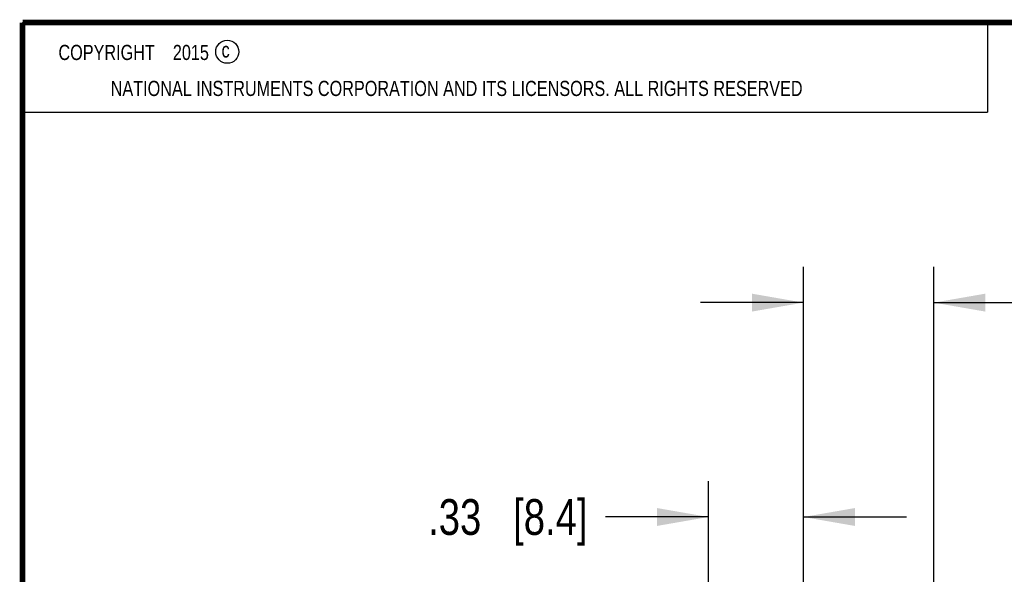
# Model space of a CAD drawing. Header units: inches. Extents: x 0.2 to 16.8, y 0.1 to 10.8.
# Tile 8 of 25: x 0.2 to 3.7, y 8.8 to 10.8. Entities that reach past the tile are written whole.
import ezdxf

# ---------------------------------------------------------------- set-up
doc = ezdxf.new("R2010")
doc.units = ezdxf.units.IN
doc.header["$LTSCALE"] = 0.935
doc.header["$MEASUREMENT"] = 0
doc.layers.get('0').update_dxf_attribs({"linetype": 'CONTINUOUS'})
doc.layers.add('DETAIL', color=7, linetype='CONTINUOUS')
doc.layers.add('DIMENSIONS', color=7, linetype='CONTINUOUS')
doc.styles.get("Standard").update_dxf_attribs({"font": 'txt', "width": 0.8})
doc.dimstyles.new('DIMSTYLE_1', dxfattribs={"dimtxt": 0.125, "dimasz": 0.18, "dimexe": 0.125, "dimexo": 0.0625, "dimgap": 0.0625, "dimtad": 0, "dimtih": 1, "dimtoh": 1, "dimzin": 4, "dimdsep": 46, "dimtxsty": 'STANDARD', "dimblk": '_FILLED', "dimblk1": '_FILLED', "dimblk2": '_FILLED', "dimcen": 0.09, "dimadec": 0, "dimazin": 0, "dimtp": 0.001, "dimtm": 0.001, "dimtfac": 1, "dimtofl": 0, "dimtmove": 0, "dimatfit": 3, "dimldrblk": '_FILLED', "dimfxl": 1, "dimtolj": 1, "dimtzin": 4, "dimarcsym": 0})

# ---------------------------------------------------------------- blocks, each defined once
blk = doc.blocks.new('_FILLED')
at = {"color": 0, "linetype": 'BYBLOCK'}
blk.add_solid([(0, 0), (-1, 0.174), (-1, -0.174)], dxfattribs=at)
blk = doc.blocks.new('*D7')
at = {"layer": 'DIMENSIONS', "color": 2, "linetype": 'CONTINUOUS'}
for p, q in [((2.6487, 8.3412), (2.6487, 9.1537)), ((2.9807, 7.6493), (2.9807, 9.1537)), ((2.6487, 9.0287), (2.2883, 9.0287)), ((2.9807, 9.0287), (3.3407, 9.0287))]:
    blk.add_line(p, q, dxfattribs=at)
at = {"layer": 'DIMENSIONS', "color": 2, "linetype": 'CONTINUOUS', "xscale": 0.18, "yscale": 0.18, "zscale": 0.18}
blk.add_blockref('_FILLED', (2.6487, 9.0287), dxfattribs=at)
at = {"layer": 'DIMENSIONS', "color": 2, "linetype": 'CONTINUOUS', "xscale": 0.18, "yscale": 0.18, "zscale": 0.18, "rotation": 180}
blk.add_blockref('_FILLED', (2.9807, 9.0287), dxfattribs=at)
at = {"layer": 'DIMENSIONS', "color": 2, "linetype": 'CONTINUOUS', "insert": (2.2258, 9.0912), "char_height": 0.125, "width": 0.925, "attachment_point": 3, "line_spacing_factor": 0.9}
blk.add_mtext('.33{\\Ftxt.shx;\\W1.000000;\\H0.125000; }[8.4]', dxfattribs=at)
blk = doc.blocks.new('*D8')
at = {"layer": 'DIMENSIONS', "color": 2, "linetype": 'CONTINUOUS'}
for p, q in [((2.9807, 7.6493), (2.9807, 9.9037)), ((3.4367, 8.3412), (3.4367, 9.9037)), ((2.9807, 9.7787), (2.6207, 9.7787)), ((3.4367, 9.7787), (3.776, 9.7787))]:
    blk.add_line(p, q, dxfattribs=at)
at = {"layer": 'DIMENSIONS', "color": 2, "linetype": 'CONTINUOUS', "xscale": 0.18, "yscale": 0.18, "zscale": 0.18}
blk.add_blockref('_FILLED', (2.9807, 9.7787), dxfattribs=at)
at = {"layer": 'DIMENSIONS', "color": 2, "linetype": 'CONTINUOUS', "xscale": 0.18, "yscale": 0.18, "zscale": 0.18, "rotation": 180}
blk.add_blockref('_FILLED', (3.4367, 9.7787), dxfattribs=at)
at = {"layer": 'DIMENSIONS', "color": 2, "linetype": 'CONTINUOUS', "insert": (3.8385, 9.8412), "char_height": 0.125, "width": 1.025, "attachment_point": 1, "line_spacing_factor": 0.9}
blk.add_mtext('.46{\\Ftxt.shx;\\W1.000000;\\H0.125000; }[11.6]', dxfattribs=at)

msp = doc.modelspace()

# ---------------------------------------------------------------- linework, layer by layer
at = {"color": 2, "linetype": 'CONTINUOUS'}
for p, q in [((0.25, 10.7586), (3.625, 10.7586)), ((0.25, 10.7586), (0.25, 10.4456)), ((3.625, 10.7586), (3.625, 10.4456)), ((0.25, 10.4456), (3.625, 10.4456))]:
    msp.add_line(p, q, dxfattribs=at)
at = {"color": 7, "linetype": 'CONTINUOUS', "const_width": 0.02}
for points in [[(0.25, 10.7586), (0.25, 0.2586)], [(16.75, 10.7586), (0.25, 10.7586)]]:
    msp.add_lwpolyline(points, dxfattribs=at)
at = {"color": 2, "linetype": 'CONTINUOUS'}
msp.add_circle((0.9659, 10.6562), 0.0403, dxfattribs=at)

# ---------------------------------------------------------------- texts
at = {"color": 2, "linetype": 'CONTINUOUS', "char_height": 0.053, "attachment_point": 1, "line_spacing_factor": 0.9}
for s, insert, width in [('c', (0.946, 10.6893), 0.0424), ('NATIONAL INSTRUMENTS CORPORATION AND ITS LICENSORS. ALL RIGHTS RESERVED', (0.5583, 10.5546), 3.0104)]:
    msp.add_mtext(s, dxfattribs=dict(at, insert=insert, width=width))
at = {"layer": 'DETAIL', "color": 2, "linetype": 'CONTINUOUS', "insert": (0.3125, 10.6805), "char_height": 0.053, "width": 0.8904, "attachment_point": 1, "line_spacing_factor": 0.9}
msp.add_mtext('    COPYRIGHT    2015', dxfattribs=at)

# ---------------------------------------------------------------- dimensions: what is measured, and where the dimension line sits
at = {"layer": 'DIMENSIONS', "color": 2, "linetype": 'CONTINUOUS'}
for base, p1, p2, picture, middle in [((3.4367, 9.7787), (2.9807, 7.5868), (3.4367, 8.2787), '*D8', (4.351, 9.7787)), ((2.9807, 9.0287), (2.6487, 8.2787), (2.9807, 7.5868), '*D7', (1.7633, 9.0287))]:
    dim = msp.add_linear_dim(base=base, p1=p1, p2=p2, dimstyle='DIMSTYLE_1', dxfattribs=at)
    dim.commit()
    dim.dimension.update_dxf_attribs({"geometry": picture, "text_midpoint": middle, "dimtype": 160})

doc.saveas('drawing.dxf')
